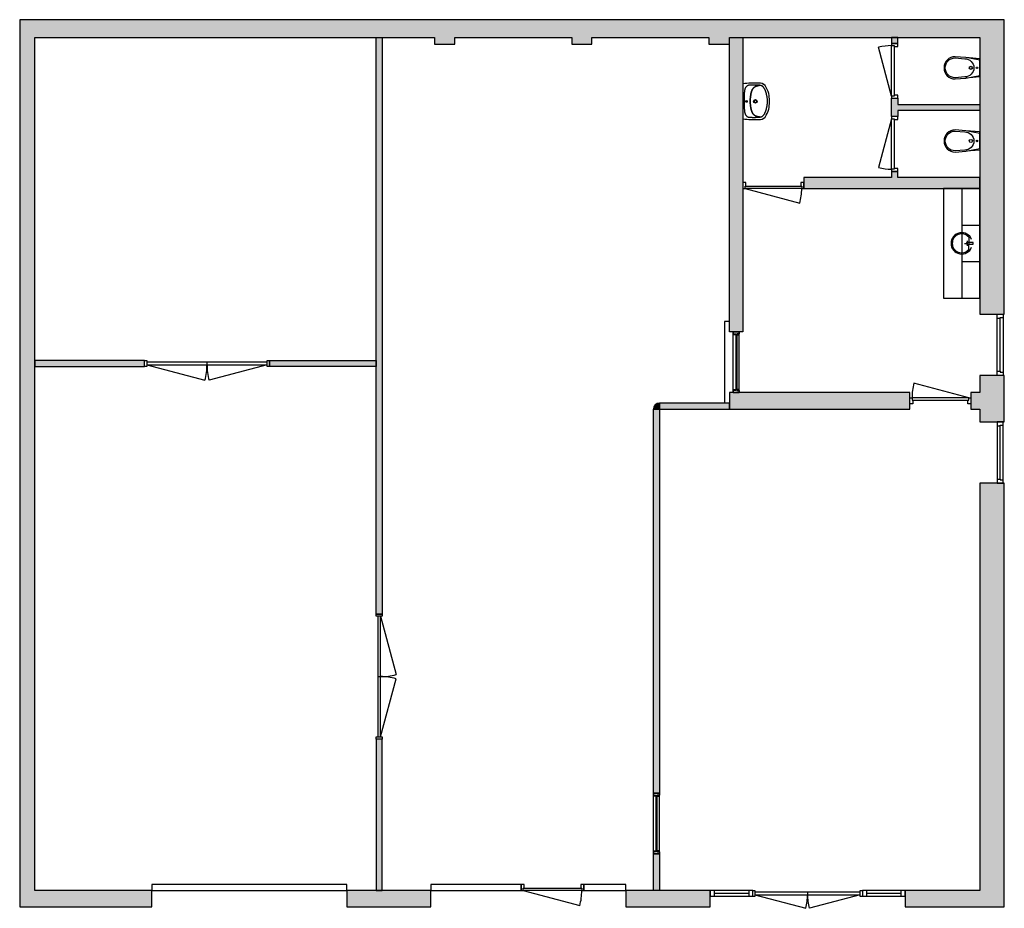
# Model space of a CAD drawing. Header units: millimetres. Extents: x 35415 to 51575, y 41779 to 56361.
import ezdxf

# ---------------------------------------------------------------- set-up
doc = ezdxf.new("R2010")
doc.units = ezdxf.units.MM
doc.header["$LTSCALE"] = 100
doc.linetypes.add('HIDDEN2', pattern=[4.7625, 3.175, -1.5875])
for name, color, linetype in [('AA21----_BUITENWAND', 252, 'Continuous'), ('AA22----_BINNENWAND', 254, 'Continuous'), ('AL21----_BUITENWAND', 3, 'Continuous'), ('AL22----_BINNENWAND', 2, 'Continuous'), ('AL24----_TRAPPEN', 7, 'Continuous'), ('AL31----_BUITENKOZIJNEN', 1, 'Continuous'), ('AL32----_BINNENKOZIJNEN', 1, 'Continuous'), ('AL73----_Keuken', 7, 'Continuous'), ('AL74----_SANITAIR', 7, 'Continuous')]:
    doc.layers.add(name, color=color, linetype=linetype)

# ---------------------------------------------------------------- blocks, each defined once
blk = doc.blocks.new('*U2')
at = {"layer": 'AL32----_BINNENKOZIJNEN'}
for points in [[(-2050, 50), (-2015, 50), (-2015, -50), (-2050, -50)], [(-2015, 21), (-2015, -21), (-35, -21), (-35, 21)], [(-35, 50), (0, 50), (0, -50), (-35, -50)]]:
    blk.add_lwpolyline(points, close=True, dxfattribs=at)
for points in [[(-1025, -21), (-1025, 21)], [(-2015, -21), (-1059, -277)], [(-35, -21), (-991, -277)]]:
    blk.add_lwpolyline(points, dxfattribs=at)
for centre, start, end in [((-2015, -21), 345, 0.0007), ((-35, -21), 179.9993, 195)]:
    blk.add_arc(centre, 990, start, end, dxfattribs=at)
blk = doc.blocks.new('*U3')
at = {"layer": 'AL32----_BINNENKOZIJNEN'}
for points in [[(-2015, 21), (-1059, 277)], [(-35, 21), (-991, 277)], [(-1025, -21), (-1025, 21)]]:
    blk.add_lwpolyline(points, dxfattribs=at)
for points in [[(-2050, 50), (-2015, 50), (-2015, -50), (-2050, -50)], [(-2015, 21), (-2015, -21), (-35, -21), (-35, 21)], [(-35, 50), (0, 50), (0, -50), (-35, -50)]]:
    blk.add_lwpolyline(points, close=True, dxfattribs=at)
for centre, start, end in [((-2015, 21), 359.9993, 15), ((-35, 21), 165, 180.0007)]:
    blk.add_arc(centre, 990, start, end, dxfattribs=at)
blk = doc.blocks.new('*U6')
at = {"layer": 'AL32----_BINNENKOZIJNEN'}
blk.add_lwpolyline([(-35, 50), (-933, 291)], dxfattribs=at)
for points in [[(-1000, 50), (-965, 50), (-965, 9), (-950, 9), (-950, -50), (-1000, -50)], [(-965, 9), (-35, 9), (-35, 50), (-965, 50)], [(-50, -50), (-50, 9), (-35, 9), (-35, 50), (0, 50), (0, -50)]]:
    blk.add_lwpolyline(points, close=True, dxfattribs=at)
blk.add_arc((-35, 50), 930, 165, 180, dxfattribs=at)
blk = doc.blocks.new('*U5')
at = {"layer": 'AL32----_BINNENKOZIJNEN'}
for points in [[(-1000, -50), (-965, -50), (-965, -9), (-950, -9), (-950, 50), (-1000, 50)], [(-50, 50), (-50, -9), (-35, -9), (-35, -50), (0, -50), (0, 50)], [(-965, -9), (-35, -9), (-35, -50), (-965, -50)]]:
    blk.add_lwpolyline(points, close=True, dxfattribs=at)
blk.add_lwpolyline([(-965, -50), (-67, -291)], dxfattribs=at)
blk.add_arc((-965, -50), 930, 345, 0, dxfattribs=at)
blk = doc.blocks.new('*U7')
at = {"layer": 'AL32----_BINNENKOZIJNEN'}
for points in [[(-1000, -50), (-965, -50), (-965, -9), (-950, -9), (-950, 50), (-1000, 50)], [(-1000, 50), (-965, 50), (-965, 9), (-950, 9), (-950, -50), (-1000, -50)], [(-965, 9), (-35, 9), (-35, 50), (-965, 50)], [(-50, 50), (-50, -9), (-35, -9), (-35, -50), (0, -50), (0, 50)], [(-50, -50), (-50, 9), (-35, 9), (-35, 50), (0, 50), (0, -50)], [(-965, -9), (-35, -9), (-35, -50), (-965, -50)]]:
    blk.add_lwpolyline(points, close=True, dxfattribs=at)
blk = doc.blocks.new('*U9')
at = {"layer": 'AL32----_BINNENKOZIJNEN'}
for points in [[(-900, -50), (-865, -50), (-865, -9), (-850, -9), (-850, 50), (-900, 50)], [(-50, 50), (-50, -9), (-35, -9), (-35, -50), (0, -50), (0, 50)], [(-865, -9), (-35, -9), (-35, -50), (-865, -50)]]:
    blk.add_lwpolyline(points, close=True, dxfattribs=at)
blk.add_lwpolyline([(-865, -50), (-63, -265)], dxfattribs=at)
blk.add_arc((-865, -50), 830, 345, 0, dxfattribs=at)
blk = doc.blocks.new('*U10')
at = {"layer": 'AL32----_BINNENKOZIJNEN'}
for points in [[(-900, -50), (-865, -50), (-865, -9), (-850, -9), (-850, 50), (-900, 50)], [(-50, 50), (-50, -9), (-35, -9), (-35, -50), (0, -50), (0, 50)], [(-865, -9), (-35, -9), (-35, -50), (-865, -50)]]:
    blk.add_lwpolyline(points, close=True, dxfattribs=at)
blk.add_lwpolyline([(-35, -50), (-837, -265)], dxfattribs=at)
blk.add_arc((-35, -50), 830, 180, 195, dxfattribs=at)
blk = doc.blocks.new('*U12')
at = {"layer": 'AL31----_BUITENKOZIJNEN'}
for points in [[(-1800, 50), (-1765, 50), (-1765, -50), (-1800, -50)], [(-1765, 21), (-1765, -21), (-35, -21), (-35, 21)], [(-35, 50), (0, 50), (0, -50), (-35, -50)]]:
    blk.add_lwpolyline(points, close=True, dxfattribs=at)
for points in [[(-900, 21), (-900, -21)], [(-1765, -21), (-929, -245)], [(-35, -21), (-870, -245)]]:
    blk.add_lwpolyline(points, dxfattribs=at)
for centre, start, end in [((-1765, -21), 345, 0.0008), ((-35, -21), 180.0008, 195.0017)]:
    blk.add_arc(centre, 865, start, end, dxfattribs=at)
blk = doc.blocks.new('*U14')
at = {"layer": 'AL31----_BUITENKOZIJNEN'}
for points in [[(-1030, -50), (-995, -50), (-995, -9), (-980, -9), (-980, 50), (-1030, 50)], [(-50, 50), (-50, -9), (-35, -9), (-35, -50), (0, -50), (0, 50)], [(-995, -9), (-35, -9), (-35, -50), (-995, -50)]]:
    blk.add_lwpolyline(points, close=True, dxfattribs=at)
blk.add_lwpolyline([(-995, -50), (-68, -298)], dxfattribs=at)
blk.add_arc((-995, -50), 960, 345, 0, dxfattribs=at)
blk = doc.blocks.new('WC 17 (R)')
at = {"layer": 'AL74----_SANITAIR'}
for points in [[(407, 182), (232, 169), (0, 125), (0, -125), (232, -169), (408, -182, 0.999913)], [(250, 150), (407, 162, -1), (407, -162), (250, -150, -1)], [(62, 0, -1), (37, 0, -1)], [(175, 0, -1), (125, 0, -1)]]:
    blk.add_lwpolyline(points, format="xyb", close=True, dxfattribs=at)
for points in [[(0, 125), (0, 150), (232, 169)], [(0, -125), (0, -150), (232, -169)]]:
    blk.add_lwpolyline(points, dxfattribs=at)
blk = doc.blocks.new('WT 04 (R)')
at = {"color": 3}
for centre, radius, start, end in [((266, 164), 136, 44.6333, 93.716), ((257, 300), 1.091783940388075e-11, 92.5317, 90.2017)]:
    blk.add_arc(centre, radius, start, end, dxfattribs=at)
at = {"layer": 'AL74----_SANITAIR'}
for points in [[(257, 300, 0.030203), (0, 289), (0, -289, 0.030203), (257, -300, 0.217499), (363, -260, 0.107077), (423, -127, 0.043293), (438, -11), (438, 11, 0.043293), (423, 127, 0.107077), (363, 260, 0.217499)], [(72, 0, -1), (41, 0, -1)], [(233, 0, -1), (176, 0, -1)], [(227, 0, -1), (182, 0, -1)]]:
    blk.add_lwpolyline(points, format="xyb", close=True, dxfattribs=at)
for points in [[(119, 20), (120, 34), (121, 47), (122, 58), (123, 68), (124, 76), (125, 84), (126, 91), (127, 98), (128, 104), (129, 111), (130, 116), (131, 122), (132, 127), (133, 132), (134, 138), (136, 143), (137, 147), (139, 152), (140, 157), (142, 162), (143, 166), (145, 171), (146, 175), (148, 180), (150, 184), (152, 188), (154, 192), (156, 196), (158, 200), (160, 204), (163, 208), (166, 211), (169, 215), (172, 218), (175, 221), (178, 224), (181, 227), (185, 230), (188, 233), (192, 235), (195, 238), (199, 240), (203, 242), (206, 245), (211, 247), (215, 248), (220, 250), (225, 252), (230, 254), (236, 256), (243, 257), (251, 259), (259, 260), (269, 261), (279, 263), (277, 263), (272, 264), (267, 264), (261, 265), (255, 265), (249, 266), (242, 266), (235, 267), (227, 267), (219, 267), (211, 267), (203, 267), (195, 267), (187, 268), (180, 267), (172, 267), (164, 267), (157, 267), (150, 267), (143, 267), (137, 267), (130, 266), (125, 266), (119, 266), (115, 266), (110, 265), (106, 265), (102, 265), (98, 264), (94, 263), (91, 263), (88, 262), (84, 261), (81, 260), (79, 258), (76, 257), (73, 255), (70, 254), (67, 252), (65, 250), (62, 248), (59, 245), (57, 243), (54, 240), (52, 238), (49, 235), (47, 232), (44, 228), (42, 225), (40, 221), (38, 217), (36, 213), (35, 209), (33, 204), (31, 200), (30, 195), (29, 190), (28, 184), (27, 179), (26, 172), (25, 166), (24, 159), (23, 151), (22, 143), (22, 135), (21, 126), (21, 117), (20, 108), (20, 98), (20, 88), (20, 78), (20, 68), (19, 58), (19, 48), (19, 39), (19, 31), (19, 23), (19, 17), (19, 12), (19, 9), (19, 6), (19, 2), (19, -1), (19, -12), (19, -24), (20, -37), (20, -50), (20, -64), (20, -77), (21, -89), (21, -101), (22, -112), (22, -122), (23, -131), (23, -140), (24, -148), (25, -155), (26, -162), (27, -169), (28, -175), (29, -181), (30, -186), (31, -191), (33, -196), (34, -201), (36, -205), (38, -209), (40, -213), (42, -217), (44, -221), (46, -224), (48, -228), (51, -231), (53, -234), (56, -237), (58, -239), (61, -242), (64, -244), (66, -246), (69, -248), (72, -250), (75, -251), (77, -253), (80, -254), (83, -256), (86, -257), (89, -258), (92, -259), (96, -259), (99, -260), (103, -260), (107, -261), (112, -261), (116, -262), (121, -262), (126, -262), (132, -262), (138, -262), (145, -262), (151, -263), (158, -263), (166, -263), (173, -263), (181, -263), (189, -263), (197, -263), (205, -263), (213, -262), (221, -262), (229, -262), (236, -262), (243, -261), (250, -261), (257, -260), (263, -260), (268, -259), (273, -258), (278, -258), (281, -257), (271, -256), (261, -255), (252, -254), (244, -252), (238, -251), (232, -249), (226, -247), (221, -245), (216, -244), (212, -242), (208, -240), (204, -238), (200, -235), (197, -233), (193, -231), (190, -228), (186, -226), (183, -223), (179, -220), (176, -217), (173, -214), (170, -210), (167, -207), (164, -203), (162, -200), (159, -196), (157, -192), (155, -188), (153, -184), (151, -179), (149, -175), (147, -171), (146, -166), (144, -162), (143, -157), (141, -153), (139, -148), (138, -143), (137, -138), (135, -133), (134, -128), (133, -123), (132, -118), (131, -112), (129, -106), (128, -100), (127, -94), (126, -87), (125, -80), (124, -72), (123, -63), (122, -54), (121, -43), (120, -30), (119, -16), (118, 2)], [(401, -31), (402, -25), (402, -19), (402, -12), (402, -5), (402, 3), (402, 11), (402, 18), (402, 25), (401, 31), (401, 37), (401, 44), (400, 50), (399, 56), (399, 61), (398, 67), (397, 73), (396, 79), (394, 85), (393, 91), (392, 96), (391, 102), (389, 108), (388, 113), (387, 119), (386, 125), (384, 130), (383, 136), (381, 141), (380, 146), (378, 152), (376, 157), (374, 162), (372, 168), (370, 173), (368, 178), (365, 183), (363, 188), (361, 194), (358, 199), (356, 204), (353, 208), (350, 213), (347, 218), (344, 222), (341, 226), (338, 230), (335, 234), (332, 237), (329, 240), (326, 243), (323, 245), (319, 248), (316, 250), (313, 252), (310, 253), (307, 255), (304, 256), (300, 258), (297, 259), (293, 260), (290, 261), (286, 261), (281, 262), (279, 263), (269, 261), (259, 260), (251, 259), (243, 257), (236, 256), (230, 254), (225, 252), (220, 250), (215, 248), (211, 247), (206, 245), (203, 242), (199, 240), (195, 238), (192, 235), (188, 233), (185, 230), (181, 227), (178, 224), (175, 221), (172, 218), (169, 215), (166, 211), (163, 208), (160, 204), (158, 200), (156, 196), (154, 192), (152, 188), (150, 184), (148, 180), (146, 175), (145, 171), (143, 166), (142, 162), (140, 157), (139, 152), (137, 147), (136, 143), (134, 138), (133, 132), (132, 127), (131, 122), (130, 116), (129, 111), (128, 104), (127, 98), (126, 91), (125, 84), (124, 76), (123, 68), (122, 58), (121, 47), (120, 34), (119, 20), (118, 2), (119, -16), (120, -30), (121, -43), (122, -54), (123, -63), (124, -72), (125, -80), (126, -87), (127, -94), (128, -100), (129, -106), (131, -112), (132, -118), (133, -123), (134, -128), (135, -133), (137, -138), (138, -143), (139, -148), (141, -153), (143, -157), (144, -162), (146, -166), (147, -171), (149, -175), (151, -179), (153, -184), (155, -188), (157, -192), (159, -196), (162, -200), (164, -203), (167, -207), (170, -210), (173, -214), (176, -217), (179, -220), (183, -223), (186, -226), (190, -228), (193, -231), (197, -233), (200, -235), (204, -238), (208, -240), (212, -242), (216, -244), (221, -245), (226, -247), (232, -249), (238, -251), (244, -252), (252, -254), (261, -255), (271, -256), (281, -257), (283, -257), (287, -256), (291, -255), (295, -254), (299, -253), (302, -252), (305, -251), (308, -250), (312, -248), (315, -246), (318, -244), (321, -242), (324, -240), (327, -237), (330, -234), (334, -231), (337, -228), (340, -224), (343, -221), (346, -216), (349, -212), (351, -208), (354, -203), (357, -198), (359, -193), (362, -188), (364, -183), (367, -178), (369, -172), (371, -167), (373, -162), (375, -157), (377, -151), (379, -146), (380, -141), (382, -135), (384, -130), (385, -124), (386, -119), (388, -113), (389, -108), (390, -102), (391, -96), (393, -91), (394, -85), (395, -79), (396, -73), (397, -67), (398, -61), (399, -55), (400, -50), (400, -44), (401, -38)]]:
    blk.add_lwpolyline(points, close=True, dxfattribs=at)

msp = doc.modelspace()

# ---------------------------------------------------------------- hatches: boundary and pattern name
at = {"layer": 'AA21----_BUITENWAND', "lineweight": -3}
h = msp.add_hatch(color=256, dxfattribs=at)
h.paths.add_polyline_path([(37585, 41801), (37585, 42071), (35665, 42071), (35665, 56071), (42225, 56071), (42225, 55961), (42555, 55961), (42555, 56071), (44475, 56071), (44475, 55961), (44805, 55961), (44805, 56071), (46725, 56071), (46725, 55961), (47065, 55961), (47065, 56071), (51175, 56071), (51175, 51531), (51575, 51531), (51575, 56361), (35415, 56361), (35415, 41801)])
h.paths.add_polyline_path([(40785, 42071), (40785, 41801), (42165, 41801), (42165, 42071)], flags=17)
h.paths.add_polyline_path([(45365, 42071), (45365, 41801), (46745, 41801), (46745, 42071)], flags=17)
h.paths.add_polyline_path([(51575, 48754), (51175, 48754), (51175, 42071), (49945, 42071), (49945, 41801), (51575, 41801)], flags=17)
h.paths.add_polyline_path([(51575, 50521), (51175, 50521), (51175, 50241), (51025, 50241), (51025, 49971), (51175, 49971), (51175, 49764), (51575, 49764)], flags=17)
at = {"layer": 'AA22----_BINNENWAND', "lineweight": -3}
h = msp.add_hatch(color=256, dxfattribs=at)
h.paths.add_polyline_path([(51175, 53591), (51175, 53771), (49825, 53771), (49825, 53871), (49725, 53871), (49725, 53771), (48285, 53771), (48285, 53591)])
h.paths.add_polyline_path([(51175, 54971), (51175, 54871), (49825, 54871), (49825, 54771), (49725, 54771), (49725, 55071), (49825, 55071), (49825, 54971)])
h.paths.add_polyline_path([(49725, 56071), (49725, 55971), (49825, 55971), (49825, 56071)])
h.paths.add_polyline_path([(47065, 56071), (47285, 56071), (47285, 51241), (47065, 51241)])
h.paths.add_polyline_path([(47065, 50241), (47065, 49971), (50025, 49971), (50025, 50241)])
h.paths.add_polyline_path([(41265, 56071), (41365, 56071), (41365, 46605), (41265, 46605)])
h.paths.add_polyline_path([(41265, 50771), (41265, 50671), (39514, 50671), (39514, 50771)])
h.paths.add_polyline_path([(35665, 50771), (35665, 50671), (37464, 50671), (37464, 50771)])
h.paths.add_polyline_path([(41265, 42071), (41365, 42071), (41365, 44555), (41265, 44555)])
h.paths.add_polyline_path([(45815, 42671), (45915, 42671), (45915, 42071), (45815, 42071)])
h.paths.add_polyline_path([(45815, 49971), (45915, 49971), (45915, 43671), (45815, 43671)])
h.paths.add_polyline_path([(47065, 50071), (45915, 50071), (45915, 49971), (47065, 49971)])
msp.add_hatch(color=256, dxfattribs=at).paths.add_polyline_path([(45915, 50071, 0.414214), (45815, 49971), (45915, 49971)])

# ---------------------------------------------------------------- linework, layer by layer
at = {"layer": 'AL21----_BUITENWAND', "lineweight": -3}
for points in [[(37585, 41801), (37585, 42071), (35665, 42071), (35665, 56071), (42225, 56071), (42225, 55961), (42555, 55961), (42555, 56071), (44475, 56071), (44475, 55961), (44805, 55961), (44805, 56071), (46725, 56071), (46725, 55961), (47065, 55961), (47065, 56071), (51175, 56071), (51175, 51531), (51575, 51531), (51575, 56361), (35415, 56361), (35415, 41801)], [(51575, 50521), (51175, 50521), (51175, 50241), (51025, 50241), (51025, 49971), (51175, 49971), (51175, 49764), (51575, 49764)], [(51575, 48754), (51175, 48754), (51175, 42071), (49945, 42071), (49945, 41801), (51575, 41801)], [(40785, 42071), (40785, 41801), (42165, 41801), (42165, 42071)], [(45365, 42071), (45365, 41801), (46745, 41801), (46745, 42071)]]:
    msp.add_lwpolyline(points, close=True, dxfattribs=at)
at = {"layer": 'AL22----_BINNENWAND', "lineweight": -3}
for points in [[(41265, 56071), (41365, 56071), (41365, 46605), (41265, 46605)], [(47065, 56071), (47285, 56071), (47285, 51241), (47065, 51241)], [(49725, 56071), (49725, 55971), (49825, 55971), (49825, 56071)], [(51175, 54971), (51175, 54871), (49825, 54871), (49825, 54771), (49725, 54771), (49725, 55071), (49825, 55071), (49825, 54971)], [(51175, 53591), (51175, 53771), (49825, 53771), (49825, 53871), (49725, 53871), (49725, 53771), (48285, 53771), (48285, 53591)], [(35665, 50771), (35665, 50671), (37464, 50671), (37464, 50771)], [(41265, 50771), (41265, 50671), (39514, 50671), (39514, 50771)], [(47065, 50241), (47065, 49971), (50025, 49971), (50025, 50241)], [(45815, 49971), (45915, 49971), (45915, 43671), (45815, 43671)], [(47065, 50071), (45915, 50071), (45915, 49971), (47065, 49971)], [(41265, 42071), (41365, 42071), (41365, 44555), (41265, 44555)], [(45815, 42671), (45915, 42671), (45915, 42071), (45815, 42071)]]:
    msp.add_lwpolyline(points, close=True, dxfattribs=at)
msp.add_arc((45915, 49971), 100, 90, 180, dxfattribs=at)
at = {"layer": 'AL24----_TRAPPEN', "lineweight": -3}
msp.add_lwpolyline([(47065, 51411), (46985, 51411), (46985, 50071)], dxfattribs=at)
at = {"layer": 'AL31----_BUITENKOZIJNEN', "lineweight": -3}
for points in [[(51455, 51531), (51555, 51531), (51555, 50521), (51455, 50521)], [(51455, 49764), (51455, 48754), (51555, 48754), (51555, 49764)], [(37585, 42171), (37585, 42071), (40785, 42071), (40785, 42171)], [(42165, 42171), (42165, 42071), (43645, 42071), (43645, 42171)], [(44675, 42171), (44675, 42071), (45365, 42071), (45365, 42171)], [(46745, 42071), (46745, 41977), (47445, 41977), (47445, 42071)], [(49245, 42071), (49245, 41977), (49945, 41977), (49945, 42071)]]:
    msp.add_lwpolyline(points, close=True, dxfattribs=at)
for points in [[(51455, 51461), (51505, 51461), (51505, 51476), (51555, 51476)], [(51505, 50591), (51505, 51461)], [(51455, 50591), (51505, 50591), (51505, 50576), (51555, 50576)], [(51455, 49694), (51505, 49694), (51505, 49709), (51555, 49709)], [(51505, 48824), (51505, 49694)], [(51455, 48824), (51505, 48824), (51505, 48809), (51555, 48809)], [(46811, 42071), (46811, 41977)], [(47379, 42024), (46811, 42024)], [(47379, 42071), (47379, 41977)], [(49311, 42071), (49311, 41977)], [(49879, 42024), (49311, 42024)], [(49879, 42071), (49879, 41977)]]:
    msp.add_lwpolyline(points, dxfattribs=at)
at = {"layer": 'AL73----_Keuken', "lineweight": -3}
msp.add_lwpolyline([(51175, 53591), (50575, 53591), (50575, 51791), (51175, 51791)], close=True, dxfattribs=at)
at = {"layer": 'AL73----_Keuken', "linetype": 'HIDDEN2', "lineweight": -3, "ltscale": 10}
for points in [[(50875, 53591), (50875, 51791)], [(50875, 52991), (51175, 52991)], [(50875, 52391), (51175, 52391)]]:
    msp.add_lwpolyline(points, dxfattribs=at)
at = {"layer": 'AL73----_Keuken', "lineweight": -3}
for points in [[(50921, 52691), (50941, 52691)], [(50951, 52691), (50975, 52691)], [(50963, 52733), (50963, 52713)], [(50963, 52703), (50963, 52679)], [(50985, 52691), (51005, 52691)], [(50990, 52795), (50990, 52722)], [(50963, 52669), (50963, 52649)], [(50990, 52587), (50990, 52660)]]:
    msp.add_lwpolyline(points, dxfattribs=at)
msp.add_lwpolyline([(51063, 52706), (50963, 52706, 1), (50963, 52676), (51063, 52676)], format="xyb", close=True, dxfattribs=at)
for radius, start, end in [(175, 21.1491, 338.8509), (155, 41.9347, 318.0653)]:
    msp.add_arc((50875, 52691), radius, start, end, dxfattribs=at)

# ---------------------------------------------------------------- block references
at = {"layer": 'AL31----_BUITENKOZIJNEN'}
for name, p in [('*U14', (44675, 42121)), ('*U12', (49245, 42024))]:
    msp.add_blockref(name, p, dxfattribs=at)
at = {"layer": 'AL32----_BINNENKOZIJNEN', "rotation": 270}
for name, p in [('*U10', (49775, 55071)), ('*U9', (49775, 53871)), ('*U7', (47175, 50241)), ('*U3', (41315, 44556)), ('*U7', (45865, 42671))]:
    msp.add_blockref(name, p, dxfattribs=at)
at = {"layer": 'AL32----_BINNENKOZIJNEN'}
for name, p in [('*U5', (48285, 53641)), ('*U2', (39514, 50721)), ('*U6', (51025, 50106))]:
    msp.add_blockref(name, p, dxfattribs=at)
at = {"layer": 'AL74----_SANITAIR', "rotation": 180}
for p in [(51175, 55571), (51175, 54371)]:
    msp.add_blockref('WC 17 (R)', p, dxfattribs=at)
at = {"layer": 'AL74----_SANITAIR'}
msp.add_blockref('WT 04 (R)', (47285, 55021), dxfattribs=at)

doc.saveas('drawing.dxf')
